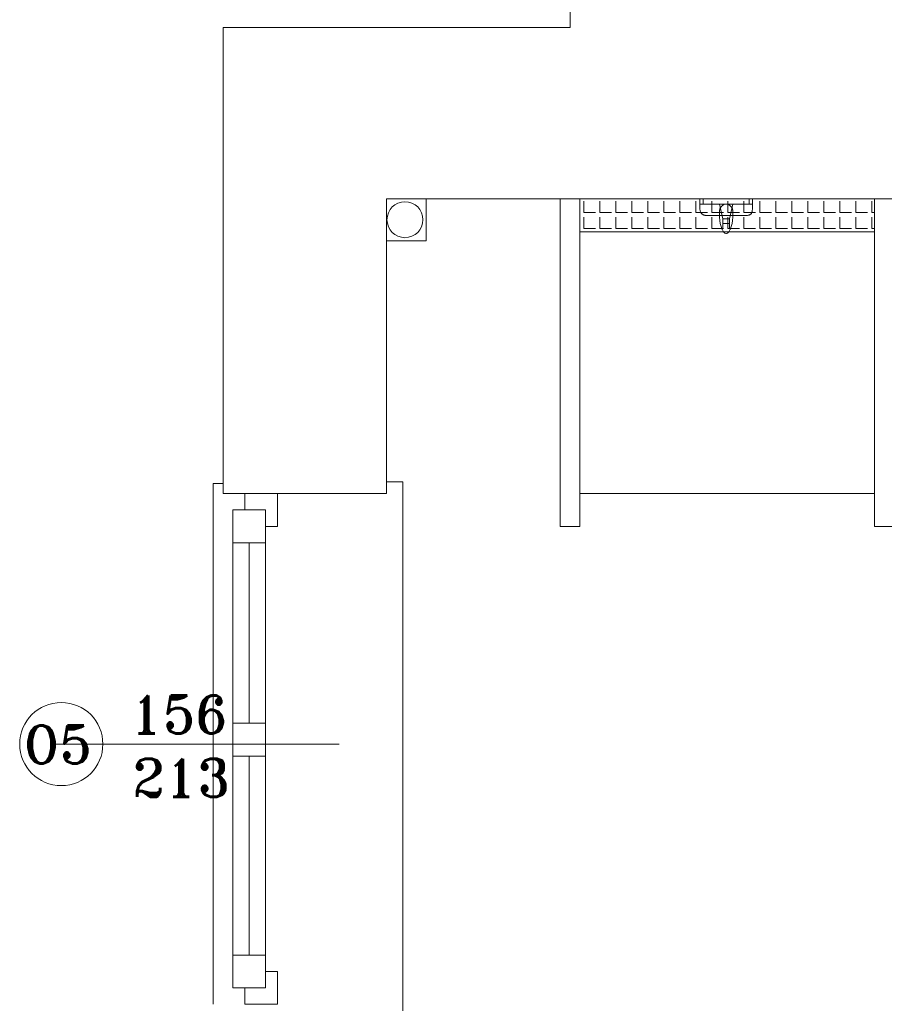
# Model space of a CAD drawing. Header units: millimetres. Extents: x -12354389001 to 271431, y -126469 to 48347.
# Tile 163 of 204: x -112076 to -111812, y -82421 to -82121. Entities that reach past the tile are written whole.
import ezdxf

# ---------------------------------------------------------------- set-up
doc = ezdxf.new("R2010")
doc.units = ezdxf.units.MM
doc.layers.get('0').update_dxf_attribs({"lineweight": 9})
for name, color, linetype, lineweight in [('IS_Text_Odbiornikow_Therm', 7, 'Continuous', 5), ('koncepcja', 252, 'Continuous', 15), ('koncepcja linie przekrojowe', 252, 'Continuous', 20), ('LINIE PRZEKROJOWE', 7, 'Continuous', 13), ('OPISY', 255, 'Continuous', 9), ('stolarka', 252, 'Continuous', 9), ('WYPOSAZENIE', 7, 'Continuous', 15)]:
    doc.layers.add(name, color=color, linetype=linetype, lineweight=lineweight)
doc.styles.add('ROMANS-POTROJNY-0-8-W', font='ROMANT.SHX', dxfattribs={"width": 0.8})

# ---------------------------------------------------------------- blocks, each defined once
blk = doc.blocks.new('fds')
at = {"color": 252, "linetype": 'Continuous', "lineweight": 13}
for p, q in [((-15842.52, 22197.67), (-15842.52, 22184.9)), ((-15842.52, 22184.9), (-15842.52, 22197.67)), ((-15842.52, 22184.9), (-15854.59, 22184.9)), ((-15854.59, 22184.9), (-15842.52, 22184.9)), ((-15904.52, 22110.75), (-15907.52, 22110.75)), ((-15907.52, 22110.75), (-15907.52, 21951.67)), ((-15854.59, 22107.67), (-15854.59, 22111.25)), ((-15854.59, 22111.25), (-15849.59, 22111.25)), ((-15849.59, 22111.25), (-15849.59, 21980.67)), ((-15849.59, 21980.67), (-15849.59, 21949.67))]:
    blk.add_line(p, q, dxfattribs=at)
at = {"layer": 'koncepcja', "color": 7, "linetype": 'Continuous', "lineweight": 13}
for p, q in [((-15801.59, 22097.67), (-15801.59, 22197.67)), ((-15795.59, 22187.67), (-15795.59, 22197.67)), ((-15795.59, 22107.67), (-15795.59, 22197.67)), ((-15795.59, 22197.67), (-15795.59, 22097.67)), ((-15794.36, 22193.5), (-15794.36, 22197.05)), ((-15789.47, 22193.5), (-15789.47, 22197.05)), ((-15784.58, 22193.5), (-15784.58, 22197.05)), ((-15779.69, 22193.5), (-15779.69, 22197.05)), ((-15774.8, 22193.5), (-15774.8, 22197.05)), ((-15769.91, 22193.5), (-15769.91, 22197.05)), ((-15765.02, 22193.5), (-15765.02, 22197.05)), ((-15735.69, 22193.5), (-15735.69, 22197.05)), ((-15730.8, 22193.5), (-15730.8, 22197.05)), ((-15725.91, 22193.5), (-15725.91, 22197.05)), ((-15721.02, 22193.5), (-15721.02, 22197.05)), ((-15716.13, 22193.5), (-15716.13, 22197.05)), ((-15711.24, 22193.5), (-15711.24, 22197.05)), ((-15706.35, 22193.5), (-15706.35, 22197.05)), ((-15705.59, 22197.67), (-15705.59, 22187.67)), ((-15705.59, 22197.67), (-15705.59, 22107.67)), ((-15794.36, 22193.5), (-15790.8, 22193.5)), ((-15794.36, 22188.61), (-15794.36, 22192.16)), ((-15789.47, 22193.5), (-15785.91, 22193.5)), ((-15789.47, 22188.61), (-15789.47, 22192.16)), ((-15784.58, 22193.5), (-15781.02, 22193.5)), ((-15784.58, 22188.61), (-15784.58, 22192.16)), ((-15779.69, 22193.5), (-15776.13, 22193.5)), ((-15779.69, 22188.61), (-15779.69, 22192.16)), ((-15774.8, 22193.5), (-15771.25, 22193.5)), ((-15774.8, 22188.61), (-15774.8, 22192.16)), ((-15769.91, 22193.5), (-15766.36, 22193.5)), ((-15769.91, 22188.61), (-15769.91, 22192.16)), ((-15765.02, 22188.61), (-15765.02, 22192.16)), ((-15735.69, 22193.5), (-15732.13, 22193.5)), ((-15735.69, 22188.61), (-15735.69, 22192.16)), ((-15730.8, 22193.5), (-15727.24, 22193.5)), ((-15730.8, 22188.61), (-15730.8, 22192.16)), ((-15725.91, 22193.5), (-15722.35, 22193.5)), ((-15725.91, 22188.61), (-15725.91, 22192.16)), ((-15721.02, 22193.5), (-15717.46, 22193.5)), ((-15721.02, 22188.61), (-15721.02, 22192.16)), ((-15716.13, 22193.5), (-15712.57, 22193.5)), ((-15716.13, 22188.61), (-15716.13, 22192.16)), ((-15711.24, 22193.5), (-15707.68, 22193.5)), ((-15711.24, 22188.61), (-15711.24, 22192.16)), ((-15706.35, 22193.5), (-15705.59, 22193.5)), ((-15706.35, 22188.61), (-15706.35, 22192.16)), ((-15794.36, 22188.61), (-15790.8, 22188.61)), ((-15789.47, 22188.61), (-15785.91, 22188.61)), ((-15784.58, 22188.61), (-15781.02, 22188.61)), ((-15779.69, 22188.61), (-15776.13, 22188.61)), ((-15774.8, 22188.61), (-15771.25, 22188.61)), ((-15769.91, 22188.61), (-15766.36, 22188.61)), ((-15735.69, 22188.61), (-15732.13, 22188.61)), ((-15730.8, 22188.61), (-15727.24, 22188.61)), ((-15725.91, 22188.61), (-15722.35, 22188.61)), ((-15721.02, 22188.61), (-15717.46, 22188.61)), ((-15716.13, 22188.61), (-15712.57, 22188.61)), ((-15711.24, 22188.61), (-15707.68, 22188.61)), ((-15706.35, 22188.61), (-15705.59, 22188.61)), ((-15705.59, 22107.67), (-15795.59, 22107.67)), ((-15795.59, 22097.67), (-15801.59, 22097.67))]:
    blk.add_line(p, q, dxfattribs=at)
at = {"layer": 'koncepcja', "color": 252, "linetype": 'Continuous', "lineweight": 13}
for p, q in [((-15795.59, 22197.67), (-15705.59, 22197.67)), ((-15795.59, 22187.67), (-15795.59, 22187.67)), ((-15795.59, 22187.67), (-15795.59, 22187.67))]:
    blk.add_line(p, q, dxfattribs=at)
at = {"layer": 'koncepcja linie przekrojowe', "color": 7, "linetype": 'Continuous', "lineweight": 13}
blk.add_line((-15705.59, 22097.67), (-15705.59, 22197.67), dxfattribs=at)
at = {"layer": 'koncepcja linie przekrojowe', "color": 252, "linetype": 'Continuous', "lineweight": 13}
blk.add_line((-15699.59, 22097.67), (-15705.59, 22097.67), dxfattribs=at)
at = {"layer": 'LINIE PRZEKROJOWE', "color": 252, "linetype": 'Continuous', "lineweight": 13}
for p, q in [((-15798.52, 22250.09), (-15798.52, 22269.67)), ((-15904.52, 22159.8), (-15904.52, 22250.09)), ((-15904.52, 22250.09), (-15798.52, 22250.09)), ((-15904.52, 22107.67), (-15904.52, 22224.36)), ((-15823.77, 22197.67), (-15854.59, 22197.67)), ((-15854.59, 22197.67), (-15854.59, 22175.31)), ((-15823.77, 22197.67), (-15533.59, 22197.67)), ((-15854.59, 22107.67), (-15854.59, 22175.31)), ((-15854.59, 22107.67), (-15904.52, 22107.67))]:
    blk.add_line(p, q, dxfattribs=at)
blk.add_circle((-15848.97, 22191.35), 5.5, dxfattribs=at)
at = {"layer": 'OPISY', "color": 252, "linetype": 'Continuous', "lineweight": 13}
blk.add_line((-15957.17, 22031.17), (-15869.07, 22031.17), dxfattribs=at)
blk.add_circle((-15953.93, 22031.17), 12.7, dxfattribs=at)
at = {"layer": 'stolarka', "color": 252, "linetype": 'Continuous', "lineweight": 13}
for p, q in [((-15887.86, 22107.67), (-15897.86, 22107.67)), ((-15897.86, 22107.67), (-15897.86, 22102.67)), ((-15887.86, 22097.67), (-15887.86, 22107.67)), ((-15901.52, 22102.67), (-15901.52, 22092.67)), ((-15891.52, 22102.67), (-15901.52, 22102.67)), ((-15891.52, 22102.67), (-15891.52, 21966.3)), ((-15891.52, 22092.67), (-15891.52, 22102.67)), ((-15901.52, 22097.67), (-15901.52, 21964.67)), ((-15891.52, 22097.67), (-15887.86, 22097.67)), ((-15901.52, 22092.67), (-15891.52, 22092.67)), ((-15896.52, 22092.67), (-15896.52, 22037.51)), ((-15901.52, 22037.51), (-15901.52, 22027.51)), ((-15891.52, 22037.51), (-15901.52, 22037.51)), ((-15891.52, 22027.51), (-15891.52, 22037.51)), ((-15901.52, 22027.51), (-15891.52, 22027.51)), ((-15896.52, 22027.51), (-15896.52, 21966.67)), ((-15901.52, 21966.67), (-15901.52, 21956.67)), ((-15891.52, 21966.67), (-15901.52, 21966.67)), ((-15891.52, 21956.67), (-15891.52, 21966.67)), ((-15887.86, 21961.67), (-15891.52, 21961.67)), ((-15887.86, 21951.67), (-15887.86, 21961.67)), ((-15901.52, 21956.67), (-15891.52, 21956.67)), ((-15897.86, 21956.67), (-15897.86, 21951.67)), ((-15897.86, 21951.67), (-15887.86, 21951.67))]:
    blk.add_line(p, q, dxfattribs=at)
at = {"layer": 'WYPOSAZENIE', "color": 7, "linetype": 'Continuous', "lineweight": 13}
for p, q in [((-15760.13, 22193.5), (-15760.13, 22197.05)), ((-15755.24, 22193.5), (-15755.24, 22197.05)), ((-15750.35, 22193.5), (-15750.35, 22197.05)), ((-15745.46, 22193.5), (-15745.46, 22197.05)), ((-15740.57, 22193.5), (-15740.57, 22197.05)), ((-15752.88, 22196.14), (-15751.88, 22191.64)), ((-15749.88, 22191.64), (-15748.88, 22196.14)), ((-15765.02, 22193.5), (-15761.47, 22193.5)), ((-15760.13, 22193.5), (-15756.58, 22193.5)), ((-15760.13, 22188.61), (-15760.13, 22192.16)), ((-15755.24, 22193.5), (-15751.69, 22193.5)), ((-15755.24, 22188.61), (-15755.24, 22192.16)), ((-15751.88, 22191.64), (-15749.88, 22191.64)), ((-15750.35, 22193.5), (-15746.8, 22193.5)), ((-15750.35, 22188.61), (-15750.35, 22192.16)), ((-15745.46, 22193.5), (-15741.91, 22193.5)), ((-15745.46, 22188.61), (-15745.46, 22192.16)), ((-15740.57, 22193.5), (-15737.02, 22193.5)), ((-15740.57, 22188.61), (-15740.57, 22192.16)), ((-15795.59, 22187.67), (-15705.59, 22187.67)), ((-15795.59, 22187.67), (-15705.59, 22187.67)), ((-15705.59, 22187.67), (-15795.59, 22187.67)), ((-15765.02, 22188.61), (-15761.47, 22188.61)), ((-15760.13, 22188.61), (-15756.58, 22188.61)), ((-15755.24, 22188.61), (-15751.69, 22188.61)), ((-15749.88, 22190.14), (-15751.88, 22190.14)), ((-15750.35, 22188.61), (-15746.8, 22188.61)), ((-15745.46, 22188.61), (-15741.91, 22188.61)), ((-15740.57, 22188.61), (-15737.02, 22188.61))]:
    blk.add_line(p, q, dxfattribs=at)
at = {"layer": 'WYPOSAZENIE', "color": 252, "linetype": 'Continuous', "lineweight": 13}
for p, q in [((-15758.88, 22196.14), (-15758.88, 22197.64)), ((-15757.88, 22197.64), (-15757.88, 22196.14)), ((-15743.88, 22196.14), (-15743.88, 22197.64)), ((-15742.88, 22197.64), (-15742.88, 22196.14)), ((-15757.88, 22196.14), (-15758.88, 22196.14)), ((-15748.88, 22196.14), (-15752.88, 22196.14)), ((-15742.88, 22196.14), (-15743.88, 22196.14))]:
    blk.add_line(p, q, dxfattribs=at)
at = {"layer": 'WYPOSAZENIE', "color": 7, "linetype": 'Continuous', "lineweight": 13}
for points, knots in [([(-15758.88, 22194.64), (-15758.88, 22194.72), (-15758.88, 22194.89), (-15758.88, 22195.12), (-15758.88, 22195.34), (-15758.88, 22195.52), (-15758.88, 22195.68), (-15758.88, 22195.82), (-15758.88, 22195.93), (-15758.88, 22196.02), (-15758.88, 22196.08), (-15758.88, 22196.12), (-15758.88, 22196.13), (-15758.88, 22196.14)], [0, 0, 0, 0, 0.260331, 0.495868, 0.706612, 0.892562, 1.053719, 1.190083, 1.301653, 1.38843, 1.450413, 1.487603, 1.5, 1.5, 1.5, 1.5]), ([(-15756.88, 22192.64), (-15756.97, 22192.64), (-15757.16, 22192.64), (-15757.42, 22192.68), (-15757.68, 22192.75), (-15757.93, 22192.85), (-15758.16, 22192.99), (-15758.37, 22193.16), (-15758.54, 22193.37), (-15758.69, 22193.63), (-15758.8, 22193.92), (-15758.87, 22194.26), (-15758.88, 22194.51), (-15758.88, 22194.64)], [0, 0, 0, 0, 0.272276, 0.542692, 0.810227, 1.07504, 1.338798, 1.604973, 1.87895, 2.16785, 2.480019, 2.824368, 3.209791, 3.209791, 3.209791, 3.209791]), ([(-15752.88, 22194.14), (-15752.88, 22194.23), (-15752.87, 22194.41), (-15752.8, 22194.68), (-15752.69, 22194.94), (-15752.54, 22195.18), (-15752.36, 22195.41), (-15752.16, 22195.61), (-15751.93, 22195.79), (-15751.69, 22195.94), (-15751.43, 22196.05), (-15751.16, 22196.12), (-15750.97, 22196.14), (-15750.88, 22196.14)], [0, 0, 0, 0, 0.273037, 0.549292, 0.830058, 1.115075, 1.403036, 1.692041, 1.980001, 2.265018, 2.545785, 2.82204, 3.095076, 3.095076, 3.095076, 3.095076]), ([(-15752.88, 22192.14), (-15752.88, 22192.19), (-15752.88, 22192.29), (-15752.88, 22192.46), (-15752.88, 22192.64), (-15752.88, 22192.83), (-15752.88, 22193.04), (-15752.88, 22193.24), (-15752.88, 22193.44), (-15752.88, 22193.63), (-15752.88, 22193.82), (-15752.88, 22193.98), (-15752.88, 22194.09), (-15752.88, 22194.14)], [0, 0, 0, 0, 0.148009, 0.316304, 0.500376, 0.695718, 0.897821, 1.102179, 1.304282, 1.499624, 1.683696, 1.851991, 2, 2, 2, 2]), ([(-15750.88, 22196.14), (-15750.79, 22196.14), (-15750.61, 22196.12), (-15750.34, 22196.05), (-15750.08, 22195.94), (-15749.84, 22195.79), (-15749.61, 22195.61), (-15749.41, 22195.41), (-15749.23, 22195.18), (-15749.08, 22194.94), (-15748.97, 22194.68), (-15748.9, 22194.41), (-15748.88, 22194.23), (-15748.88, 22194.14)], [0, 0, 0, 0, 0.273037, 0.549292, 0.830058, 1.115075, 1.403036, 1.692041, 1.980001, 2.265018, 2.545785, 2.82204, 3.095076, 3.095076, 3.095076, 3.095076]), ([(-15748.88, 22194.14), (-15748.88, 22194.09), (-15748.88, 22194), (-15748.88, 22193.86), (-15748.88, 22193.72), (-15748.88, 22193.56), (-15748.88, 22193.4), (-15748.88, 22193.23), (-15748.88, 22193.05), (-15748.88, 22192.85), (-15748.88, 22192.63), (-15748.88, 22192.39), (-15748.88, 22192.22), (-15748.88, 22192.14)], [0, 0, 0, 0, 0.136739, 0.275733, 0.419234, 0.569497, 0.728775, 0.899324, 1.083396, 1.283246, 1.501127, 1.739294, 2, 2, 2, 2]), ([(-15742.88, 22194.64), (-15742.88, 22194.51), (-15742.89, 22194.27), (-15742.93, 22193.93), (-15743, 22193.63), (-15743.1, 22193.38), (-15743.23, 22193.16), (-15743.41, 22192.98), (-15743.62, 22192.85), (-15743.88, 22192.75), (-15744.17, 22192.68), (-15744.51, 22192.64), (-15744.76, 22192.64), (-15744.88, 22192.64)], [0, 0, 0, 0, 0.384885, 0.724568, 1.024891, 1.293879, 1.542296, 1.783488, 2.031905, 2.300893, 2.601217, 2.940899, 3.325784, 3.325784, 3.325784, 3.325784]), ([(-15742.88, 22196.14), (-15742.88, 22196.13), (-15742.88, 22196.12), (-15742.88, 22196.08), (-15742.88, 22196.02), (-15742.88, 22195.93), (-15742.88, 22195.82), (-15742.88, 22195.68), (-15742.88, 22195.52), (-15742.88, 22195.34), (-15742.88, 22195.12), (-15742.88, 22194.89), (-15742.88, 22194.72), (-15742.88, 22194.64)], [0, 0, 0, 0, 0.012397, 0.049587, 0.11157, 0.198347, 0.309917, 0.446281, 0.607438, 0.793388, 1.004132, 1.239669, 1.5, 1.5, 1.5, 1.5]), ([(-15744.88, 22192.64), (-15745.18, 22192.64), (-15745.81, 22192.64), (-15746.81, 22192.64), (-15747.91, 22192.64), (-15749.07, 22192.64), (-15750.28, 22192.64), (-15751.49, 22192.64), (-15752.7, 22192.64), (-15753.86, 22192.64), (-15754.95, 22192.64), (-15755.96, 22192.64), (-15756.59, 22192.64), (-15756.88, 22192.64)], [0, 0, 0, 0, 0.888054, 1.897821, 3.002254, 4.174305, 5.386927, 6.613073, 7.825695, 8.997746, 10.102179, 11.111946, 12, 12, 12, 12]), ([(-15750.88, 22187.14), (-15750.98, 22187.14), (-15751.18, 22187.19), (-15751.45, 22187.37), (-15751.7, 22187.65), (-15751.94, 22188.02), (-15752.17, 22188.46), (-15752.37, 22188.97), (-15752.54, 22189.54), (-15752.69, 22190.15), (-15752.8, 22190.79), (-15752.87, 22191.46), (-15752.88, 22191.91), (-15752.88, 22192.14)], [0, 0, 0, 0, 0.278538, 0.596972, 0.9738, 1.412854, 1.910826, 2.461075, 3.055384, 3.684814, 4.34019, 5.012423, 5.692788, 5.692788, 5.692788, 5.692788]), ([(-15751.88, 22191.64), (-15751.88, 22191.51), (-15751.88, 22191.27), (-15751.88, 22190.92), (-15751.88, 22190.61), (-15751.88, 22190.33), (-15751.88, 22190.08), (-15751.88, 22189.83), (-15751.88, 22189.6), (-15751.88, 22189.37), (-15751.88, 22189.14), (-15751.88, 22188.89), (-15751.88, 22188.72), (-15751.88, 22188.64)], [0, 0, 0, 0, 0.385424, 0.728024, 1.03456, 1.311796, 1.566491, 1.805409, 2.035312, 2.26296, 2.495116, 2.738542, 3, 3, 3, 3]), ([(-15748.88, 22192.14), (-15748.88, 22191.91), (-15748.9, 22191.46), (-15748.97, 22190.79), (-15749.08, 22190.15), (-15749.22, 22189.54), (-15749.4, 22188.97), (-15749.6, 22188.46), (-15749.82, 22188.02), (-15750.06, 22187.65), (-15750.32, 22187.37), (-15750.59, 22187.19), (-15750.79, 22187.14), (-15750.88, 22187.14)], [0, 0, 0, 0, 0.680365, 1.352598, 2.007974, 2.637404, 3.231713, 3.781963, 4.279934, 4.718988, 5.095816, 5.41425, 5.692788, 5.692788, 5.692788, 5.692788])]:
    blk.add_open_spline(points, degree=3, knots=knots, dxfattribs=at)
at = {"layer": 'WYPOSAZENIE', "color": 252, "linetype": 'Continuous', "lineweight": 13}
blk.add_open_spline([(-15758.88, 22196.14), (-15758.52, 22196.14), (-15757.73, 22196.14), (-15756.44, 22196.14), (-15754.97, 22196.14), (-15753.39, 22196.14), (-15751.73, 22196.14), (-15750.04, 22196.14), (-15748.38, 22196.14), (-15746.79, 22196.14), (-15745.33, 22196.14), (-15744.04, 22196.14), (-15743.24, 22196.14), (-15742.88, 22196.14)], degree=3, knots=[0, 0, 0, 0, 1.082645, 2.38843, 3.867769, 5.471074, 7.14876, 8.85124, 10.528926, 12.132231, 13.61157, 14.917355, 16, 16, 16, 16], dxfattribs=at)
at = {"layer": 'WYPOSAZENIE', "color": 7, "linetype": 'Continuous', "lineweight": 13}
blk.add_open_spline([(-15749.88, 22188.64), (-15749.88, 22188.73), (-15749.88, 22188.91), (-15749.88, 22189.18), (-15749.88, 22189.45), (-15749.88, 22189.73), (-15749.88, 22190), (-15749.88, 22190.27), (-15749.88, 22190.55), (-15749.88, 22190.82), (-15749.88, 22191.09), (-15749.88, 22191.36), (-15749.88, 22191.55), (-15749.88, 22191.64)], degree=3, dxfattribs=at)
at = {"layer": 'OPISY', "color": 252, "linetype": 'Continuous', "lineweight": 13, "style": 'ROMANS-POTROJNY-0-8-W'}
blk.add_text('O5', height=11.574, dxfattribs=at).set_placement((-15965.4, 22025.27))
at = {"layer": 'stolarka', "color": 252, "linetype": 'Continuous', "lineweight": 13, "style": 'ROMANS-POTROJNY-0-8-W'}
for s, p in [('156', (-15932.84, 22034.42)), ('213', (-15932.2, 22015.09))]:
    blk.add_text(s, height=11.574, dxfattribs=at).set_placement(p)

msp = doc.modelspace()

# ---------------------------------------------------------------- block references
at = {"layer": 'IS_Text_Odbiornikow_Therm', "color": 7, "ltscale": 0.5}
msp.add_blockref('fds', (-96109.164, -104372.956), dxfattribs=at)

doc.saveas('drawing.dxf')
